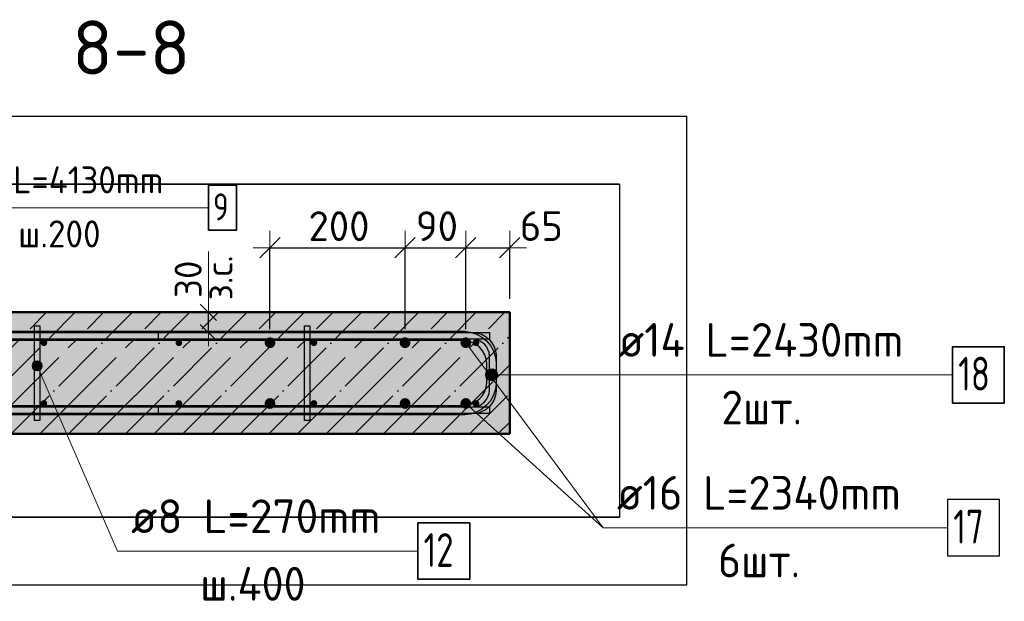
# Model space of a CAD drawing. Header units: millimetres. Extents: x -27380 to 48638, y 46540 to 72525.
# Tile 101 of 106: x 36511 to 37969, y 64053 to 64914. Entities that reach past the tile are written whole.
import ezdxf

# ---------------------------------------------------------------- set-up
doc = ezdxf.new("R2010")
doc.units = ezdxf.units.MM
doc.header["$PDMODE"] = 65
doc.linetypes.add('______11', pattern=[100, 80, -10, 0, -10])
doc.linetypes.add('______5', pattern=[220, 160, -20, 20, -20])
for name, color, linetype, lineweight in [('Standard', 7, 'Continuous', 25), ('Арм.стержн. Арматура края', 96, 'Continuous', 35), ('Арм.стержн. вертикальными 1', 22, 'Continuous', 35), ('Арм.стержн.горизонт. 1', 180, 'Continuous', 35), ('Арм.стержн.горизонт. 2', 202, 'Continuous', 35), ('Размерная линия_ общее', 7, 'Continuous', 13), ('Размерная линия_ общее_1', 7, 'Continuous', 13)]:
    doc.layers.add(name, color=color, linetype=linetype, lineweight=lineweight)
doc.layers.add('Арм.стержн. вертикальными 2', color=7, linetype='Continuous', lineweight=35, true_color=0x006e00)
doc.layers.add('Арм.стержн.Стяжки', color=7, linetype='Continuous', lineweight=35, true_color=0x501e0f)
doc.styles.add('ISOCPEUR', font='ISOCPEUR')
doc.dimstyles.new('DIMSTYLE_3', dxfattribs={"dimtxt": 44, "dimasz": 50, "dimexe": 0, "dimexo": 0, "dimgap": 22, "dimtad": 2, "dimdec": 0, "dimrnd": 5, "dimzin": 12, "dimdsep": 46, "dimtxsty": 'ISOCPEUR', "dimblk1": 'ALL_ML_STRICH', "dimblk2": 'ALL_ML_STRICH', "dimsah": 1, "dimcen": 0, "dimclrd": 7, "dimclre": 256, "dimclrt": 7, "dimadec": 0, "dimazin": 0, "dimtfac": 1, "dimtdec": 0, "dimtix": 1, "dimtmove": 2, "dimatfit": 3, "dimfxl": 0, "dimtvp": 1.2, "dimtzin": 0, "dimlwd": 0, "dimlwe": -3, "dimarcsym": 0})
doc.dimstyles.new('DIMSTYLE_7', dxfattribs={"dimtxt": 44, "dimasz": 50, "dimexe": 0, "dimexo": 0, "dimgap": 22, "dimtad": 2, "dimdec": 0, "dimrnd": 5, "dimzin": 12, "dimdsep": 46, "dimtxsty": 'ISOCPEUR', "dimblk1": 'ALL_ML_STRICH', "dimblk2": 'ALL_ML_STRICH', "dimsah": 1, "dimcen": 0, "dimclrd": 7, "dimclre": 256, "dimclrt": 7, "dimadec": 0, "dimazin": 0, "dimtfac": 1, "dimtdec": 0, "dimtix": 1, "dimtmove": 2, "dimatfit": 3, "dimfxl": 0, "dimtzin": 0, "dimlwd": 0, "dimlwe": -3, "dimarcsym": 0})
doc.dimstyles.new('DIMSTYLE_9', dxfattribs={"dimtxt": 40, "dimasz": 40, "dimexe": 0, "dimexo": 0.001, "dimgap": 20, "dimtad": 2, "dimdec": 0, "dimrnd": 5, "dimzin": 12, "dimdsep": 46, "dimtxsty": 'ISOCPEUR', "dimblk1": 'ALL_ML_STRICH', "dimblk2": 'ALL_ML_STRICH', "dimsah": 1, "dimcen": 0, "dimse1": 1, "dimse2": 1, "dimclrd": 7, "dimclre": 256, "dimclrt": 7, "dimadec": 0, "dimazin": 0, "dimtfac": 1, "dimtdec": 0, "dimtix": 1, "dimtmove": 2, "dimatfit": 3, "dimfxl": 0, "dimtvp": 1.2, "dimtzin": 0, "dimlwd": 0, "dimlwe": -3, "dimarcsym": 0})

# ---------------------------------------------------------------- blocks, each defined once
blk = doc.blocks.new('ALL_ML_STRICH')
at = {"color": 0, "linetype": 'ByBlock', "lineweight": -2}
for p, q in [((-0.3, -0.3), (0.3, 0.3)), ((0, -0.5), (0, 0.5)), ((-1, 0), (0.5, 0))]:
    blk.add_line(p, q, dxfattribs=at)
blk = doc.blocks.new('*D335')
at = {"layer": 'DEFPOINTS', "color": 7, "linetype": 'Continuous', "lineweight": 13, "transparency": 33554687}
for p in [(36781.7, 64481), (36781.7, 64451), (36790.4, 64451)]:
    blk.add_point(p, dxfattribs=at)
at = {"layer": 'Размерная линия_ общее_1', "color": 7, "linetype": 'Continuous', "lineweight": -2, "transparency": 33554687}
blk.add_line((36790.4, 64451), (36790.4, 64481), dxfattribs=at)
at = {"layer": 'Размерная линия_ общее_1', "color": 7, "linetype": 'Continuous', "lineweight": 13, "transparency": 33554687, "xscale": 40, "yscale": 40, "zscale": 40}
for p, rotation in [((36790.4, 64481), 90), ((36790.4, 64451), 270)]:
    blk.add_blockref('ALL_ML_STRICH', p, dxfattribs=dict(at, rotation=rotation))
at = {"layer": 'Размерная линия_ общее_1', "color": 7, "linetype": 'Continuous', "lineweight": 13, "transparency": 33554687, "insert": (36786.1, 64498.6), "char_height": 40, "width": 2, "attachment_point": 1, "rotation": 90, "line_spacing_factor": 0.60241, "style": 'ISOCPEUR'}
blk.add_mtext('з.с.', dxfattribs=at)
at = {"layer": 'Размерная линия_ общее_1', "color": 7, "linetype": 'Continuous', "lineweight": 13, "transparency": 33554687, "insert": (36760.4, 64529.8), "char_height": 40, "width": 80, "attachment_point": 5, "rotation": 90, "style": 'ISOCPEUR'}
blk.add_mtext('\\A1;{30}', dxfattribs=at)
blk = doc.blocks.new('*D429')
at = {"layer": 'DEFPOINTS', "color": 7, "linetype": 'Continuous', "lineweight": 13, "transparency": 33554687}
for p in [(36881.6, 64576.5), (36881.6, 64436), (37081.6, 64436)]:
    blk.add_point(p, dxfattribs=at)
at = {"layer": 'Размерная линия_ общее', "color": 253, "linetype": 'Continuous', "lineweight": -2, "true_color": 0xa0a0a0, "transparency": 33554687}
for p, q in [((36881.6, 64456), (36881.6, 64576.5)), ((37081.6, 64456), (37081.6, 64576.5))]:
    blk.add_line(p, q, dxfattribs=at)
at = {"layer": 'Размерная линия_ общее', "color": 7, "linetype": 'Continuous', "lineweight": -2, "transparency": 33554687}
blk.add_line((36881.6, 64576.5), (37081.6, 64576.5), dxfattribs=at)
at = {"layer": 'Размерная линия_ общее', "color": 7, "linetype": 'Continuous', "lineweight": 13, "transparency": 33554687, "xscale": 50, "yscale": 50, "zscale": 50, "rotation": 180}
blk.add_blockref('ALL_ML_STRICH', (36881.6, 64576.5), dxfattribs=at)
at = {"layer": 'Размерная линия_ общее', "color": 7, "linetype": 'Continuous', "lineweight": 13, "transparency": 33554687, "xscale": 50, "yscale": 50, "zscale": 50}
blk.add_blockref('ALL_ML_STRICH', (37081.6, 64576.5), dxfattribs=at)
at = {"layer": 'Размерная линия_ общее', "color": 7, "linetype": 'Continuous', "lineweight": 13, "transparency": 33554687, "insert": (36983.8, 64608.5), "char_height": 44, "width": 132, "attachment_point": 5, "style": 'ISOCPEUR'}
blk.add_mtext('\\A1;{200}', dxfattribs=at)
blk = doc.blocks.new('*D430')
at = {"layer": 'DEFPOINTS', "color": 7, "linetype": 'Continuous', "lineweight": 13, "transparency": 33554687}
for p in [(37081.6, 64576.5), (37081.6, 64436), (37171.6, 64436)]:
    blk.add_point(p, dxfattribs=at)
at = {"layer": 'Размерная линия_ общее', "color": 253, "linetype": 'Continuous', "lineweight": -2, "true_color": 0xa0a0a0, "transparency": 33554687}
for p, q in [((37081.6, 64456), (37081.6, 64576.5)), ((37171.6, 64456), (37171.6, 64576.5))]:
    blk.add_line(p, q, dxfattribs=at)
at = {"layer": 'Размерная линия_ общее', "color": 7, "linetype": 'Continuous', "lineweight": -2, "transparency": 33554687}
blk.add_line((37081.6, 64576.5), (37171.6, 64576.5), dxfattribs=at)
at = {"layer": 'Размерная линия_ общее', "color": 7, "linetype": 'Continuous', "lineweight": 13, "transparency": 33554687, "xscale": 50, "yscale": 50, "zscale": 50, "rotation": 180}
blk.add_blockref('ALL_ML_STRICH', (37081.6, 64576.5), dxfattribs=at)
at = {"layer": 'Размерная линия_ общее', "color": 7, "linetype": 'Continuous', "lineweight": 13, "transparency": 33554687, "xscale": 50, "yscale": 50, "zscale": 50}
blk.add_blockref('ALL_ML_STRICH', (37171.6, 64576.5), dxfattribs=at)
at = {"layer": 'Размерная линия_ общее', "color": 7, "linetype": 'Continuous', "lineweight": 13, "transparency": 33554687, "insert": (37128.8, 64608.5), "char_height": 44, "width": 88, "attachment_point": 5, "style": 'ISOCPEUR'}
blk.add_mtext('\\A1;{90}', dxfattribs=at)
blk = doc.blocks.new('*D431')
at = {"layer": 'DEFPOINTS', "color": 7, "linetype": 'Continuous', "lineweight": 13, "transparency": 33554687}
for p in [(37171.6, 64576.5), (37236.7, 64481), (37171.6, 64436)]:
    blk.add_point(p, dxfattribs=at)
at = {"layer": 'Размерная линия_ общее', "color": 253, "linetype": 'Continuous', "lineweight": -2, "true_color": 0xa0a0a0, "transparency": 33554687}
for p, q in [((37171.6, 64456), (37171.6, 64576.5)), ((37236.7, 64501), (37236.7, 64576.5))]:
    blk.add_line(p, q, dxfattribs=at)
at = {"layer": 'Размерная линия_ общее', "color": 7, "linetype": 'Continuous', "lineweight": -2, "transparency": 33554687}
blk.add_line((37171.6, 64576.5), (37236.7, 64576.5), dxfattribs=at)
at = {"layer": 'Размерная линия_ общее', "color": 7, "linetype": 'Continuous', "lineweight": 13, "transparency": 33554687, "xscale": 50, "yscale": 50, "zscale": 50, "rotation": 180}
blk.add_blockref('ALL_ML_STRICH', (37171.6, 64576.5), dxfattribs=at)
at = {"layer": 'Размерная линия_ общее', "color": 7, "linetype": 'Continuous', "lineweight": 13, "transparency": 33554687, "xscale": 50, "yscale": 50, "zscale": 50}
blk.add_blockref('ALL_ML_STRICH', (37236.7, 64576.5), dxfattribs=at)
at = {"layer": 'Размерная линия_ общее', "color": 7, "linetype": 'Continuous', "lineweight": 13, "transparency": 33554687, "insert": (37283.5, 64608.6), "char_height": 44, "width": 88, "attachment_point": 5, "style": 'ISOCPEUR'}
blk.add_mtext('\\A1;{65}', dxfattribs=at)

msp = doc.modelspace()

# ---------------------------------------------------------------- hatches: boundary and pattern name
at = {"layer": 'Арм.стержн. вертикальными 1', "linetype": 'Continuous', "lineweight": 50, "transparency": 33554687}
for points in [[(36551.6, 64436), (36551.3, 64437.9), (36550.2, 64439.5), (36548.6, 64440.6), (36546.6, 64441), (36544.7, 64440.6), (36543.1, 64439.5), (36542, 64437.9), (36541.6, 64436), (36542, 64434.1), (36543.1, 64432.4), (36544.7, 64431.4), (36546.6, 64431), (36548.6, 64431.4), (36550.2, 64432.4), (36551.3, 64434.1)], [(36751.6, 64436), (36751.3, 64437.9), (36750.2, 64439.5), (36748.6, 64440.6), (36746.6, 64441), (36744.7, 64440.6), (36743.1, 64439.5), (36742, 64437.9), (36741.6, 64436), (36742, 64434.1), (36743.1, 64432.4), (36744.7, 64431.3), (36746.6, 64431), (36748.6, 64431.3), (36750.2, 64432.4), (36751.3, 64434.1)], [(36951.6, 64436), (36951.3, 64437.9), (36950.2, 64439.5), (36948.6, 64440.6), (36946.6, 64441), (36944.7, 64440.6), (36943.1, 64439.5), (36942, 64437.9), (36941.6, 64436), (36942, 64434.1), (36943.1, 64432.4), (36944.7, 64431.3), (36946.6, 64431), (36948.6, 64431.3), (36950.2, 64432.4), (36951.3, 64434.1)], [(37191.6, 64436), (37191.3, 64437.9), (37190.2, 64439.5), (37188.6, 64440.6), (37186.6, 64441), (37184.7, 64440.6), (37183.1, 64439.5), (37182, 64437.9), (37181.6, 64436), (37182, 64434), (37183.1, 64432.4), (37184.7, 64431.3), (37186.6, 64431), (37188.6, 64431.3), (37190.2, 64432.4), (37191.3, 64434)], [(36551.6, 64346), (36551.3, 64347.9), (36550.2, 64349.5), (36548.6, 64350.6), (36546.6, 64351), (36544.7, 64350.6), (36543.1, 64349.5), (36542, 64347.9), (36541.6, 64346), (36542, 64344.1), (36543.1, 64342.4), (36544.7, 64341.3), (36546.6, 64341), (36548.6, 64341.3), (36550.2, 64342.4), (36551.3, 64344.1)], [(36751.6, 64346), (36751.3, 64347.9), (36750.2, 64349.5), (36748.6, 64350.6), (36746.6, 64351), (36744.7, 64350.6), (36743.1, 64349.5), (36742, 64347.9), (36741.6, 64346), (36742, 64344.1), (36743.1, 64342.4), (36744.7, 64341.3), (36746.6, 64341), (36748.6, 64341.3), (36750.2, 64342.4), (36751.3, 64344.1)], [(36951.6, 64346), (36951.3, 64347.9), (36950.2, 64349.5), (36948.6, 64350.6), (36946.6, 64351), (36944.7, 64350.6), (36943.1, 64349.5), (36942, 64347.9), (36941.6, 64346), (36942, 64344.1), (36943.1, 64342.4), (36944.7, 64341.3), (36946.6, 64341), (36948.6, 64341.3), (36950.2, 64342.4), (36951.3, 64344.1)], [(37191.6, 64346), (37191.3, 64347.9), (37190.2, 64349.5), (37188.6, 64350.6), (37186.6, 64351), (37184.7, 64350.6), (37183.1, 64349.5), (37182, 64347.9), (37181.6, 64346), (37182, 64344), (37183.1, 64342.4), (37184.7, 64341.3), (37186.6, 64341), (37188.6, 64341.3), (37190.2, 64342.4), (37191.3, 64344)]]:
    msp.add_hatch(color=4, dxfattribs=at).paths.add_polyline_path(points)
at = {"layer": 'Арм.стержн. вертикальными 2', "linetype": 'Continuous', "lineweight": 50, "transparency": 33554687}
for points in [[(36889.6, 64436), (36889, 64439), (36887.3, 64441.6), (36884.7, 64443.4), (36881.6, 64444), (36878.6, 64443.4), (36876, 64441.6), (36874.3, 64439), (36873.6, 64436), (36874.3, 64432.9), (36876, 64430.3), (36878.6, 64428.6), (36881.6, 64428), (36884.7, 64428.6), (36887.3, 64430.3), (36889, 64432.9)], [(37089.6, 64436), (37089, 64439), (37087.3, 64441.6), (37084.7, 64443.4), (37081.6, 64444), (37078.6, 64443.4), (37076, 64441.6), (37074.3, 64439), (37073.6, 64436), (37074.3, 64432.9), (37076, 64430.3), (37078.6, 64428.6), (37081.6, 64428), (37084.7, 64428.6), (37087.3, 64430.3), (37089, 64432.9)], [(37179.6, 64436), (37179, 64439), (37177.3, 64441.6), (37174.7, 64443.4), (37171.6, 64444), (37168.6, 64443.4), (37166, 64441.6), (37164.3, 64439), (37163.6, 64436), (37164.3, 64432.9), (37166, 64430.3), (37168.6, 64428.6), (37171.6, 64428), (37174.7, 64428.6), (37177.3, 64430.3), (37179, 64432.9)], [(36889.6, 64346), (36889, 64349), (36887.3, 64351.6), (36884.7, 64353.4), (36881.6, 64354), (36878.6, 64353.4), (36876, 64351.6), (36874.3, 64349), (36873.6, 64346), (36874.3, 64342.9), (36876, 64340.3), (36878.6, 64338.6), (36881.6, 64338), (36884.7, 64338.6), (36887.3, 64340.3), (36889, 64342.9)], [(37089.6, 64346), (37089, 64349), (37087.3, 64351.6), (37084.7, 64353.4), (37081.6, 64354), (37078.6, 64353.4), (37076, 64351.6), (37074.3, 64349), (37073.6, 64346), (37074.3, 64342.9), (37076, 64340.3), (37078.6, 64338.6), (37081.6, 64338), (37084.7, 64338.6), (37087.3, 64340.3), (37089, 64342.9)], [(37179.6, 64346), (37179, 64349), (37177.3, 64351.6), (37174.7, 64353.4), (37171.6, 64354), (37168.6, 64353.4), (37166, 64351.6), (37164.3, 64349), (37163.6, 64346), (37164.3, 64342.9), (37166, 64340.3), (37168.6, 64338.6), (37171.6, 64338), (37174.7, 64338.6), (37177.3, 64340.3), (37179, 64342.9)]]:
    msp.add_hatch(color=7, dxfattribs=at).paths.add_polyline_path(points)
at = {"layer": 'Арм.стержн.горизонт. 2', "linetype": 'Continuous', "lineweight": 13, "transparency": 33554687}
for points in [[(37201.9, 64383.9), (37201.9, 64392.9), (37200.7, 64388.4)], [(37201.9, 64383.9), (37201.9, 64392.9), (37200.7, 64388.4)], [(37205.2, 64380.7), (37205.2, 64396.1), (37201.9, 64392.9)], [(37205.2, 64380.7), (37205.2, 64396.1), (37201.9, 64392.9)], [(37205.2, 64380.7), (37201.9, 64392.9), (37201.9, 64383.9)], [(37205.2, 64380.7), (37201.9, 64392.9), (37201.9, 64383.9)], [(37209.7, 64379.4), (37209.7, 64397.4), (37205.2, 64396.1)], [(37209.7, 64379.4), (37209.7, 64397.4), (37205.2, 64396.1)], [(37209.7, 64379.4), (37205.2, 64396.1), (37205.2, 64380.7)], [(37209.7, 64379.4), (37205.2, 64396.1), (37205.2, 64380.7)], [(37214.2, 64380.7), (37214.2, 64396.1), (37209.7, 64397.4)], [(37214.2, 64380.7), (37209.7, 64397.4), (37209.7, 64379.4)], [(37214.2, 64380.7), (37214.2, 64396.1), (37209.7, 64397.4)], [(37214.2, 64380.7), (37209.7, 64397.4), (37209.7, 64379.4)], [(37217.4, 64383.9), (37217.4, 64392.9), (37214.2, 64396.1)], [(37217.4, 64383.9), (37214.2, 64396.1), (37214.2, 64380.7)], [(37217.4, 64383.9), (37217.4, 64392.9), (37214.2, 64396.1)], [(37217.4, 64383.9), (37214.2, 64396.1), (37214.2, 64380.7)], [(37217.4, 64392.9), (37217.4, 64383.9), (37218.7, 64388.4)], [(37217.4, 64392.9), (37217.4, 64383.9), (37218.7, 64388.4)]]:
    msp.add_hatch(color=7, dxfattribs=at).paths.add_polyline_path(points)
at = {"layer": 'Арм.стержн.Стяжки', "linetype": 'Continuous', "lineweight": 13, "transparency": 33554687}
for points in [[(36529.2, 64402.6), (36541.1, 64407.7), (36537.5, 64409.1)], [(36529.2, 64402.6), (36537.5, 64409.1), (36530.6, 64406.1)], [(36529.8, 64398.7), (36541.1, 64407.7), (36529.2, 64402.6)], [(36529.8, 64398.7), (36543.5, 64404.7), (36541.1, 64407.7)], [(36532.2, 64395.7), (36543.5, 64404.7), (36529.8, 64398.7)], [(36530.6, 64406.1), (36537.5, 64409.1), (36533.7, 64408.6)], [(36532.2, 64395.7), (36544.1, 64400.8), (36543.5, 64404.7)], [(36535.8, 64394.3), (36544.1, 64400.8), (36532.2, 64395.7)], [(36535.8, 64394.3), (36542.7, 64397.3), (36544.1, 64400.8)], [(36542.7, 64397.3), (36535.8, 64394.3), (36539.6, 64394.8)]]:
    msp.add_hatch(color=7, dxfattribs=at).paths.add_polyline_path(points)
at = {"layer": 'Размерная линия_ общее', "linetype": 'Continuous', "lineweight": -3, "transparency": 33554687}
msp.add_hatch(color=7, dxfattribs=at).paths.add_polyline_path([(37236.7, 64301), (37236.7, 64481), (35999.1, 64481), (35999.1, 64301)])

# ---------------------------------------------------------------- linework, layer by layer
at = {"layer": 'Standard', "color": 52, "linetype": 'Continuous', "lineweight": -3, "transparency": 33554687}
for p, q in [((35999.1, 64670.8), (37399.1, 64670.8)), ((37399.1, 64670.8), (35999.1, 64670.8)), ((37399.1, 64670.8), (37399.1, 64177.5)), ((37399.1, 64670.8), (37399.1, 64177.5)), ((35999.1, 64177.5), (37399.1, 64177.5)), ((37399.1, 64177.5), (35999.1, 64177.5))]:
    msp.add_line(p, q, dxfattribs=at)
at = {"layer": 'Standard', "color": 7, "linetype": 'Continuous', "lineweight": 13, "transparency": 33554687}
msp.add_line((36790.4, 64481), (36790.4, 64571), dxfattribs=at)
at = {"layer": 'Standard', "color": 7, "linetype": 'Continuous', "lineweight": -3, "transparency": 33554687}
msp.add_lwpolyline([(35899.1, 64077.5), (37499.1, 64077.5), (37499.1, 64770.8), (35899.1, 64770.8), (35899.1, 64077.5)], dxfattribs=at)
at = {"layer": 'Арм.стержн. Арматура края', "color": 4, "linetype": 'Continuous', "lineweight": 25, "transparency": 33554687}
msp.add_lwpolyline([(36716.6, 64341), (37182.6, 64341), (37187.1, 64341.6), (37191.7, 64343.1), (37195.9, 64345.4), (37199.3, 64348.3), (37202.2, 64351.7), (37204.5, 64355.9), (37206, 64360.5), (37206.6, 64365), (37206.6, 64416.9), (37206, 64421.4), (37204.5, 64426), (37202.2, 64430.2), (37199.3, 64433.6), (37195.9, 64436.5), (37191.7, 64438.8), (37187.1, 64440.3), (37182.6, 64441), (36716.6, 64441), (36716.6, 64451), (37183.3, 64451), (37189.4, 64450.1), (37195.7, 64448), (37201.6, 64444.7), (37206.4, 64440.7), (37210.4, 64435.9), (37213.7, 64430.1), (37215.8, 64423.7), (37216.6, 64417.6), (37216.6, 64364.3), (37215.8, 64358.2), (37213.7, 64351.9), (37210.4, 64346), (37206.4, 64341.2), (37201.6, 64337.2), (37195.7, 64333.9), (37189.4, 64331.8), (37183.3, 64331), (36716.6, 64331), (36716.6, 64341)], dxfattribs=at)
at = {"layer": 'Арм.стержн. вертикальными 1', "color": 7, "linetype": 'Continuous', "lineweight": 13, "transparency": 33554687}
msp.add_line((36382.6, 64635.7), (36790.6, 64635.7), dxfattribs=at)
at = {"layer": 'Арм.стержн. вертикальными 1', "color": 7, "linetype": 'Continuous', "lineweight": 35, "transparency": 33554687}
msp.add_lwpolyline([(36790.6, 64602.4), (36831.9, 64602.4), (36831.9, 64669), (36790.6, 64669), (36790.6, 64602.4)], dxfattribs=at)
at = {"layer": 'Арм.стержн. вертикальными 2', "color": 7, "linetype": 'Continuous', "lineweight": 13, "transparency": 33554687}
for q in [(37171.6, 64436), (37171.6, 64346), (37885.3, 64162)]:
    msp.add_line((37375.3, 64162), q, dxfattribs=at)
at = {"layer": 'Арм.стержн. вертикальными 2', "color": 7, "linetype": 'Continuous', "lineweight": 25, "transparency": 33554687}
msp.add_lwpolyline([(37885.3, 64120.3), (37961.9, 64120.3), (37961.9, 64203.7), (37885.3, 64203.7), (37885.3, 64120.3)], dxfattribs=at)
at = {"layer": 'Арм.стержн.горизонт. 1', "color": 52, "linetype": 'Continuous', "lineweight": 50, "transparency": 33554687}
for p, q in [((37236.7, 64481), (37236.7, 64481)), ((37236.7, 64301), (37236.7, 64301))]:
    msp.add_line(p, q, dxfattribs=at)
at = {"layer": 'Арм.стержн.горизонт. 1', "color": 4, "linetype": 'Continuous', "lineweight": 25, "transparency": 33554687}
for points in [[(35994.1, 64451), (37206.7, 64451), (37206.7, 64441), (35994.1, 64441), (35994.1, 64451)], [(35994.1, 64341), (37206.7, 64341), (37206.7, 64331), (35994.1, 64331), (35994.1, 64341)]]:
    msp.add_lwpolyline(points, dxfattribs=at)
at = {"layer": 'Арм.стержн.горизонт. 2', "color": 7, "linetype": 'Continuous', "lineweight": 13, "transparency": 33554687}
for p, q in [((37209.7, 64397.4), (37209.7, 64397.4)), ((37209.7, 64397.4), (37209.7, 64397.4)), ((37200.7, 64388.4), (37200.7, 64388.4)), ((37200.7, 64388.4), (37200.7, 64388.4)), ((37377.6, 64388.4), (37209.7, 64388.4)), ((37377.6, 64388.4), (37209.7, 64388.4)), ((37209.7, 64379.4), (37209.7, 64379.4)), ((37209.7, 64379.4), (37209.7, 64379.4)), ((37218.7, 64388.4), (37218.7, 64388.4)), ((37218.7, 64388.4), (37218.7, 64388.4)), ((37377.6, 64388.4), (37892.6, 64388.4))]:
    msp.add_line(p, q, dxfattribs=at)
at = {"layer": 'Арм.стержн.горизонт. 2', "color": 7, "linetype": 'Continuous', "lineweight": 25, "transparency": 33554687}
for points in [[(36036.7, 64453), (37170, 64453), (37178.5, 64451.8), (37187.4, 64448.8), (37195.6, 64444.3), (37202.4, 64438.6), (37208, 64431.9), (37212.6, 64423.7), (37215.5, 64414.8), (37216.7, 64406.3), (37216.7, 64375.6), (37215.5, 64367.1), (37212.6, 64358.2), (37208, 64350), (37202.4, 64343.3), (37195.6, 64337.7), (37187.4, 64333.1), (37178.5, 64330.2), (37170, 64329), (36036.7, 64329)], [(36036.7, 64453), (37170, 64453), (37178.5, 64451.8), (37187.4, 64448.8), (37195.6, 64444.3), (37202.4, 64438.6), (37208, 64431.9), (37212.6, 64423.7), (37215.5, 64414.8), (37216.7, 64406.3), (37216.7, 64375.6), (37215.5, 64367.1), (37212.6, 64358.2), (37208, 64350), (37202.4, 64343.3), (37195.6, 64337.7), (37187.4, 64333.1), (37178.5, 64330.2), (37170, 64329), (36036.7, 64329)], [(36036.7, 64343), (37169, 64343), (37175.4, 64343.8), (37181.8, 64346), (37187.6, 64349.2), (37192.4, 64353.2), (37196.4, 64358), (37199.7, 64363.9), (37201.8, 64370.3), (37202.7, 64376.6), (37202.7, 64405.3), (37201.8, 64411.6), (37199.7, 64418), (37196.4, 64423.9), (37192.4, 64428.7), (37187.6, 64432.7), (37181.8, 64436), (37175.4, 64438.1), (37169, 64439), (36036.7, 64439)], [(36036.7, 64343), (37169, 64343), (37175.4, 64343.8), (37181.8, 64346), (37187.6, 64349.2), (37192.4, 64353.2), (37196.4, 64358), (37199.7, 64363.9), (37201.8, 64370.3), (37202.7, 64376.6), (37202.7, 64405.3), (37201.8, 64411.6), (37199.7, 64418), (37196.4, 64423.9), (37192.4, 64428.7), (37187.6, 64432.7), (37181.8, 64436), (37175.4, 64438.1), (37169, 64439), (36036.7, 64439)]]:
    msp.add_lwpolyline(points, dxfattribs=at)
at = {"layer": 'Арм.стержн.горизонт. 2', "color": 7, "linetype": 'Continuous', "lineweight": 35, "transparency": 33554687}
msp.add_lwpolyline([(37892.6, 64346.7), (37969.3, 64346.7), (37969.3, 64430.1), (37892.6, 64430.1), (37892.6, 64346.7)], dxfattribs=at)
at = {"layer": 'Арм.стержн.горизонт. 2', "color": 7, "linetype": 'Continuous', "lineweight": 13, "transparency": 33554687}
msp.add_circle((37209.7, 64388.4), 9, dxfattribs=at)
msp.add_circle((37209.7, 64388.4), 9, dxfattribs=at)
at = {"layer": 'Арм.стержн.Стяжки', "color": 7, "linetype": 'Continuous', "lineweight": 13, "transparency": 33554687}
for p, q in [((36533.7, 64408.6), (36533.7, 64408.6)), ((36543.5, 64404.7), (36543.5, 64404.7)), ((36529.8, 64398.7), (36529.8, 64398.7)), ((36655.8, 64127.4), (36536.6, 64401.7)), ((36539.6, 64394.8), (36539.6, 64394.8)), ((36655.8, 64127.4), (37100.8, 64127.4))]:
    msp.add_line(p, q, dxfattribs=at)
at = {"layer": 'Арм.стержн.Стяжки', "color": 40, "linetype": 'Continuous', "lineweight": 25, "transparency": 33554687}
for points in [[(36532.6, 64321), (36532.6, 64461), (36540.6, 64461), (36540.6, 64321), (36532.6, 64321)], [(36932.6, 64321), (36932.6, 64461), (36940.6, 64461), (36940.6, 64321), (36932.6, 64321)]]:
    msp.add_lwpolyline(points, dxfattribs=at)
at = {"layer": 'Арм.стержн.Стяжки', "color": 7, "linetype": 'Continuous', "lineweight": 35, "transparency": 33554687}
msp.add_lwpolyline([(37100.8, 64085.8), (37177.5, 64085.8), (37177.5, 64169.1), (37100.8, 64169.1), (37100.8, 64085.8)], dxfattribs=at)
at = {"layer": 'Арм.стержн.Стяжки', "color": 7, "linetype": 'Continuous', "lineweight": 13, "transparency": 33554687}
msp.add_circle((36536.6, 64401.7), 7.5, dxfattribs=at)
at = {"layer": 'Размерная линия_ общее', "color": 7, "linetype": 'Continuous', "lineweight": 50, "transparency": 33554687}
for p, q in [((37236.7, 64481), (36256.7, 64481)), ((37236.7, 64301), (37236.7, 64481)), ((35999.1, 64301), (37236.7, 64301))]:
    msp.add_line(p, q, dxfattribs=at)
at = {"layer": 'Размерная линия_ общее', "color": 7, "linetype": '______5', "lineweight": -3, "transparency": 33554687}
for p, q in [((36370.8, 64301), (36550.8, 64481)), ((36455.6, 64301), (36635.6, 64481)), ((36540.5, 64301), (36720.5, 64481)), ((36625.3, 64301), (36805.3, 64481)), ((36710.2, 64301), (36890.2, 64481)), ((36795, 64301), (36975, 64481)), ((36879.9, 64301), (37059.9, 64481)), ((36964.7, 64301), (37144.7, 64481)), ((37049.6, 64301), (37229.6, 64481)), ((37134.4, 64301), (37236.7, 64403.2)), ((37219.3, 64301), (37236.7, 64318.4))]:
    msp.add_line(p, q, dxfattribs=at)
at = {"layer": 'Размерная линия_ общее', "color": 7, "linetype": '______11', "lineweight": -3, "transparency": 33554687}
for p, q in [((36413.2, 64301), (36593.2, 64481)), ((36498, 64301), (36678, 64481)), ((36582.9, 64301), (36762.9, 64481)), ((36667.7, 64301), (36847.7, 64481)), ((36752.6, 64301), (36932.6, 64481)), ((36837.4, 64301), (37017.4, 64481)), ((36922.3, 64301), (37102.3, 64481)), ((37007.2, 64301), (37187.2, 64481)), ((37092, 64301), (37236.7, 64445.6)), ((37176.9, 64301), (37236.7, 64360.8))]:
    msp.add_line(p, q, dxfattribs=at)

# ---------------------------------------------------------------- texts
at = {"layer": 'Standard', "color": 7, "linetype": 'Continuous', "lineweight": 13, "transparency": 33554687, "insert": (36588.5, 64832.9), "char_height": 80, "width": 204.522, "attachment_point": 7, "style": 'ISOCPEUR'}
msp.add_mtext('\\A1;{\\fISOCPEUR|i0|b0;\\H80.000000;\\W1.000000;\\C7;8-8}\\P', dxfattribs=at)
at = {"layer": 'Арм.стержн. вертикальными 1', "color": 7, "linetype": 'Continuous', "lineweight": 25, "transparency": 33554687, "char_height": 40, "attachment_point": 7, "style": 'ISOCPEUR'}
for s, insert, width in [('\\W0.94;ø10 L=4130mm ', (36402.6, 64657), 386.635), ('\\W0.78;9', (36797.3, 64617), 43.521), ('\\W0.95;ш.200 ', (36508.6, 64577), 174.933)]:
    msp.add_mtext(s, dxfattribs=dict(at, insert=insert, width=width))
at = {"layer": 'Арм.стержн. вертикальными 2', "color": 7, "linetype": 'Continuous', "lineweight": 25, "transparency": 33554687, "char_height": 50, "attachment_point": 7, "style": 'ISOCPEUR'}
for s, insert, width in [('\\W0.96;ø16 L=2340mm ', (37395.3, 64188.7), 493.775), ('\\W0.75;17', (37893.6, 64138.7), 78.714), ('\\W0.94;6шт. ', (37545.3, 64088.7), 193.548)]:
    msp.add_mtext(s, dxfattribs=dict(at, insert=insert, width=width))
at = {"layer": 'Арм.стержн.горизонт. 2', "color": 7, "linetype": 'Continuous', "lineweight": 25, "transparency": 33554687, "char_height": 50, "attachment_point": 7, "style": 'ISOCPEUR'}
for s, insert, width in [('\\W0.96;ø14 L=2430mm ', (37397.6, 64415.1), 498.795), ('\\W0.75;18', (37900.9, 64365.1), 78.714), ('\\W0.94;2шт. ', (37550.1, 64315.1), 193.548)]:
    msp.add_mtext(s, dxfattribs=dict(at, insert=insert, width=width))
at = {"layer": 'Арм.стержн.Стяжки', "color": 7, "linetype": 'Continuous', "lineweight": 25, "transparency": 33554687, "char_height": 50, "attachment_point": 7, "style": 'ISOCPEUR'}
for s, insert, width in [('\\W0.98;ø8 L=270mm ', (36675.8, 64154.1), 429.211), ('\\W0.75;12', (37109.1, 64104.1), 78.713), ('\\W0.95;ш.400 ', (36778.3, 64054.1), 223.706)]:
    msp.add_mtext(s, dxfattribs=dict(at, insert=insert, width=width))

# ---------------------------------------------------------------- dimensions: what is measured, and where the dimension line sits
at = {"layer": 'Размерная линия_ общее', "color": 7, "linetype": 'Continuous', "lineweight": 13, "transparency": 33554687}
for base, p1, p2, dimstyle, picture, middle in [((37081.6, 64576.5), (36881.6, 64456), (37081.6, 64456), 'DIMSTYLE_7', '*D429', (36983.8, 64608.5)), ((37171.6, 64576.5), (37081.6, 64456), (37171.6, 64456), 'DIMSTYLE_3', '*D430', (37128.8, 64608.5)), ((37236.7, 64576.5), (37171.6, 64456), (37236.7, 64501), 'DIMSTYLE_3', '*D431', (37283.5, 64608.6))]:
    dim = msp.add_linear_dim(base=base, p1=p1, p2=p2, dimstyle=dimstyle, override={"dimpost": '<>', "dimclrd": 7, "dimclre": 253, "dimclrt": 7, "dimlwd": 0, "dimlwe": 65533}, dxfattribs=at)
    dim.commit()
    dim.dimension.update_dxf_attribs({"geometry": picture, "text_midpoint": middle, "dimtype": 160})
at = {"layer": 'Размерная линия_ общее_1', "color": 7, "linetype": 'Continuous', "lineweight": 13, "transparency": 33554687}
dim = msp.add_linear_dim(base=(36790.4, 64481), p1=(36781.7, 64451), p2=(36781.7, 64481), angle=90, text='<>\\Xз.с.', dimstyle='DIMSTYLE_9', override={"dimpost": '<>', "dimclrd": 7, "dimclre": 253, "dimclrt": 7, "dimlwd": 0, "dimlwe": 65533}, dxfattribs=at)
dim.commit()
dim.dimension.update_dxf_attribs({"geometry": '*D335', "text_midpoint": (36760.4, 64529.8), "dimtype": 160})

doc.saveas('drawing.dxf')
